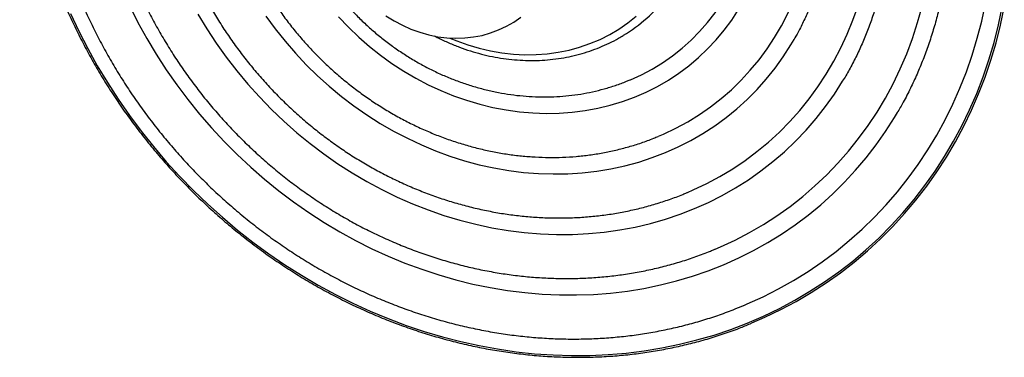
# Paper-space layout '_Dimétrica' of a CAD drawing. Header units: inches. Extents: x -15.5 to 3.1, y -23.8 to -4.9.
# Tile 1 of 2: x -15.5 to 2.9, y -23.8 to -17.4. Entities that reach past the tile are written whole.
import ezdxf

# ---------------------------------------------------------------- set-up
doc = ezdxf.new("R2010")
doc.units = ezdxf.units.IN
doc.header["$MEASUREMENT"] = 0

psp = doc.layouts.new('_Dimétrica')

# ---------------------------------------------------------------- linework, layer by layer
at = {"color": 7, "linetype": 'Continuous', "lineweight": 25, "flags": 128}
for points in [[(-4.068, -18.554), (-3.861, -18.46), (-3.659, -18.353), (-3.465, -18.234), (-3.278, -18.104), (-3.1, -17.963), (-2.931, -17.811), (-2.771, -17.65), (-2.621, -17.478), (-2.482, -17.298), (-2.353, -17.109), (-2.235, -16.912), (-2.129, -16.707), (-2.035, -16.496), (-1.952, -16.278), (-1.882, -16.054), (-1.824, -15.826), (-1.779, -15.593), (-1.747, -15.356), (-1.728, -15.117), (-1.721, -14.875)], [(-3.541, -19.613), (-3.445, -19.572), (-3.214, -19.462), (-2.991, -19.34), (-2.774, -19.206), (-2.566, -19.062), (-2.366, -18.906), (-2.175, -18.74), (-1.993, -18.563), (-1.821, -18.377), (-1.658, -18.181), (-1.507, -17.977), (-1.366, -17.764), (-1.236, -17.543), (-1.118, -17.314), (-1.011, -17.079), (-0.917, -16.837), (-0.834, -16.59), (-0.764, -16.337), (-0.707, -16.08), (-0.662, -15.818), (-0.63, -15.553), (-0.61, -15.286), (-0.604, -15.016)], [(-1.94, -22.784), (-1.878, -22.758), (-1.583, -22.623), (-1.294, -22.476), (-1.013, -22.318), (-0.739, -22.148), (-0.473, -21.966), (-0.215, -21.773), (0.034, -21.57), (0.274, -21.356), (0.505, -21.132), (0.726, -20.898), (0.936, -20.654), (1.137, -20.401), (1.327, -20.14), (1.506, -19.869), (1.673, -19.591), (1.83, -19.305), (1.974, -19.012), (2.107, -18.712), (2.228, -18.406), (2.336, -18.094), (2.432, -17.776), (2.516, -17.453), (2.587, -17.126)], [(-14.56, -17.311), (-14.404, -17.643), (-14.236, -17.97), (-14.057, -18.291), (-13.868, -18.608), (-13.667, -18.918), (-13.456, -19.222), (-13.235, -19.519), (-13.004, -19.808), (-12.763, -20.09), (-12.514, -20.364), (-12.255, -20.63), (-11.988, -20.886), (-11.713, -21.133), (-11.43, -21.371), (-11.14, -21.599), (-10.843, -21.817), (-10.54, -22.024), (-10.23, -22.221), (-9.915, -22.406), (-9.595, -22.58), (-9.27, -22.743), (-8.941, -22.893), (-8.608, -23.032), (-8.271, -23.159), (-7.932, -23.273), (-7.59, -23.374), (-7.246, -23.463), (-6.901, -23.539), (-6.555, -23.602), (-6.208, -23.653), (-5.862, -23.69), (-5.516, -23.714), (-5.17, -23.725), (-4.827, -23.722), (-4.485, -23.707), (-4.146, -23.678), (-3.809, -23.637), (-3.476, -23.582), (-3.147, -23.514), (-2.822, -23.433), (-2.501, -23.34), (-2.186, -23.234), (-1.877, -23.116), (-1.573, -22.985), (-1.276, -22.842), (-0.986, -22.687), (-0.704, -22.52), (-0.429, -22.342), (-0.162, -22.153), (0.097, -21.953), (0.346, -21.742), (0.587, -21.521), (0.818, -21.289), (1.039, -21.048), (1.25, -20.797), (1.451, -20.538), (1.641, -20.269), (1.82, -19.992), (1.987, -19.708), (2.144, -19.416), (2.288, -19.116), (2.421, -18.81), (2.541, -18.498), (2.65, -18.179), (2.746, -17.856), (2.829, -17.527), (2.9, -17.194)], [(-13.45, -17.171), (-13.295, -17.478), (-13.13, -17.779), (-12.953, -18.076), (-12.766, -18.366), (-12.568, -18.65), (-12.36, -18.927), (-12.142, -19.196), (-11.915, -19.458), (-11.679, -19.712), (-11.435, -19.957), (-11.182, -20.193), (-10.921, -20.42), (-10.653, -20.638), (-10.378, -20.845), (-10.096, -21.042), (-9.808, -21.228), (-9.514, -21.404), (-9.216, -21.568), (-8.912, -21.721), (-8.604, -21.862), (-8.292, -21.991), (-7.977, -22.108), (-7.659, -22.212), (-7.339, -22.304), (-7.018, -22.384), (-6.694, -22.451), (-6.37, -22.504), (-6.046, -22.545), (-5.722, -22.573), (-5.399, -22.588), (-5.077, -22.589), (-4.757, -22.578), (-4.439, -22.553), (-4.124, -22.516), (-3.813, -22.465), (-3.505, -22.402), (-3.201, -22.326), (-2.902, -22.237), (-2.609, -22.136), (-2.321, -22.022), (-2.039, -21.896), (-1.764, -21.758), (-1.495, -21.608), (-1.235, -21.447), (-0.982, -21.274), (-0.737, -21.091), (-0.501, -20.896), (-0.274, -20.691), (-0.057, -20.477), (0.151, -20.252), (0.349, -20.018), (0.536, -19.775), (0.713, -19.523), (0.879, -19.264), (0.935, -19.17)], [(-12.171, -17.321), (-12.005, -17.597), (-11.828, -17.867), (-11.641, -18.131), (-11.443, -18.387), (-11.236, -18.636), (-11.02, -18.876), (-10.794, -19.109), (-10.561, -19.332), (-10.319, -19.546), (-10.069, -19.75), (-9.813, -19.945), (-9.55, -20.128), (-9.28, -20.301), (-9.005, -20.463), (-8.725, -20.614), (-8.44, -20.753), (-8.151, -20.88), (-7.858, -20.995), (-7.562, -21.097), (-7.264, -21.187), (-6.964, -21.264), (-6.662, -21.328), (-6.36, -21.379), (-6.057, -21.418), (-5.755, -21.443), (-5.453, -21.454), (-5.153, -21.453), (-4.854, -21.438), (-4.559, -21.41), (-4.266, -21.369), (-3.977, -21.315), (-3.692, -21.248), (-3.412, -21.168), (-3.136, -21.075), (-2.867, -20.97), (-2.604, -20.853), (-2.347, -20.723), (-2.098, -20.582), (-1.856, -20.429), (-1.622, -20.264), (-1.397, -20.089), (-1.181, -19.903), (-0.974, -19.706), (-0.776, -19.499), (-0.589, -19.283), (-0.412, -19.058), (-0.246, -18.824), (-0.091, -18.581), (-0.059, -18.529)], [(-9.536, -17.377), (-9.352, -17.57), (-9.159, -17.754), (-8.959, -17.928), (-8.751, -18.093), (-8.536, -18.247), (-8.315, -18.391), (-8.088, -18.524), (-7.857, -18.646), (-7.62, -18.756), (-7.38, -18.853), (-7.137, -18.939), (-6.891, -19.012), (-6.644, -19.073), (-6.395, -19.12), (-6.146, -19.155), (-5.897, -19.177), (-5.649, -19.185), (-5.402, -19.18), (-5.158, -19.163), (-4.916, -19.132), (-4.678, -19.088), (-4.444, -19.031), (-4.214, -18.962), (-3.99, -18.88), (-3.772, -18.785), (-3.561, -18.679), (-3.357, -18.561), (-3.16, -18.431), (-2.972, -18.29), (-2.792, -18.139), (-2.622, -17.977), (-2.461, -17.805), (-2.31, -17.624), (-2.17, -17.434), (-2.041, -17.235)], [(-3.001, -20.668), (-2.89, -20.62), (-2.636, -20.499), (-2.39, -20.366), (-2.15, -20.222), (-1.919, -20.066), (-1.696, -19.9), (-1.481, -19.722), (-1.276, -19.534), (-1.08, -19.336), (-0.894, -19.128), (-0.719, -18.911), (-0.553, -18.685), (-0.399, -18.45), (-0.256, -18.208), (-0.125, -17.958), (-0.005, -17.701), (0.103, -17.437), (0.198, -17.168)], [(-2.481, -21.73), (-2.381, -21.688), (-2.105, -21.559), (-1.836, -21.419), (-1.575, -21.267), (-1.321, -21.103), (-1.075, -20.928), (-0.837, -20.742), (-0.609, -20.545), (-0.39, -20.338), (-0.18, -20.12), (0.019, -19.893), (0.208, -19.657), (0.387, -19.412), (0.554, -19.159), (0.71, -18.897), (0.855, -18.628), (0.988, -18.351), (1.109, -18.068), (1.217, -17.778), (1.314, -17.483), (1.397, -17.183)], [(-1.793, -23.114), (-1.55, -23.008), (-1.252, -22.864), (-0.961, -22.709), (-0.678, -22.542), (-0.402, -22.363), (-0.134, -22.173), (0.125, -21.972), (0.376, -21.761), (0.617, -21.538), (0.849, -21.306), (1.071, -21.064), (1.283, -20.813), (1.484, -20.552), (1.675, -20.283), (1.854, -20.005), (2.022, -19.72), (2.179, -19.426), (2.324, -19.126), (2.457, -18.819), (2.578, -18.505), (2.687, -18.186), (2.783, -17.861), (2.867, -17.532), (2.938, -17.197)], [(-10.896, -17.359), (-10.722, -17.598), (-10.537, -17.831), (-10.343, -18.055), (-10.14, -18.271), (-9.929, -18.479), (-9.709, -18.677), (-9.482, -18.866), (-9.247, -19.045), (-9.006, -19.213), (-8.758, -19.371), (-8.505, -19.517), (-8.247, -19.652), (-7.984, -19.775), (-7.718, -19.886), (-7.448, -19.985), (-7.175, -20.072), (-6.9, -20.146), (-6.624, -20.207), (-6.347, -20.255), (-6.07, -20.29), (-5.792, -20.311), (-5.516, -20.32), (-5.242, -20.316), (-4.969, -20.298), (-4.699, -20.267), (-4.433, -20.223), (-4.17, -20.166), (-3.912, -20.096), (-3.659, -20.013), (-3.411, -19.918), (-3.17, -19.81), (-2.935, -19.691), (-2.708, -19.559), (-2.488, -19.416), (-2.276, -19.262), (-2.073, -19.097), (-1.879, -18.921), (-1.695, -18.736), (-1.521, -18.54), (-1.357, -18.335), (-1.203, -18.122), (-1.061, -17.9), (-1.001, -17.799)], [(-8.649, -17.354), (-8.497, -17.449), (-8.34, -17.533), (-8.179, -17.605), (-8.014, -17.664), (-7.847, -17.711), (-7.678, -17.746), (-7.509, -17.767), (-7.34, -17.775), (-7.173, -17.77), (-7.008, -17.752), (-6.846, -17.721), (-6.689, -17.677), (-6.538, -17.62), (-6.392, -17.552), (-6.254, -17.471), (-6.123, -17.379)], [(-7.45, -17.771), (-7.319, -17.826), (-7.111, -17.9), (-6.9, -17.963), (-6.688, -18.012), (-6.475, -18.049), (-6.261, -18.073), (-6.048, -18.084), (-5.836, -18.082), (-5.627, -18.066), (-5.42, -18.038), (-5.217, -17.997), (-5.019, -17.943), (-4.825, -17.876), (-4.637, -17.797), (-4.456, -17.706), (-4.282, -17.603), (-4.116, -17.489), (-3.958, -17.364)]]:
    psp.add_lwpolyline(points, dxfattribs=at)
at = {"color": 7, "linetype": 'Continuous', "lineweight": 25}
psp.add_arc((-5.788, -15.095), 3.069, 301.1824, 321.457, dxfattribs=at)
for points, knots in [([(-14.092, -9.033), (-14.104, -9.054), (-14.169, -9.163), (-14.276, -9.368), (-14.413, -9.647), (-14.539, -9.933), (-14.654, -10.225), (-14.757, -10.522), (-14.85, -10.824), (-14.931, -11.13), (-15.001, -11.441), (-15.06, -11.755), (-15.107, -12.073), (-15.142, -12.393), (-15.166, -12.717), (-15.178, -13.042), (-15.179, -13.368), (-15.167, -13.696), (-15.144, -14.025), (-15.109, -14.354), (-15.063, -14.684), (-15.005, -15.012), (-14.936, -15.34), (-14.855, -15.666), (-14.763, -15.991), (-14.66, -16.313), (-14.546, -16.633), (-14.421, -16.949), (-14.285, -17.263), (-14.138, -17.572), (-13.982, -17.877), (-13.815, -18.177), (-13.638, -18.473), (-13.452, -18.763), (-13.256, -19.047), (-13.051, -19.325), (-12.836, -19.596), (-12.614, -19.861), (-12.383, -20.118), (-12.143, -20.367), (-11.897, -20.609), (-11.642, -20.843), (-11.381, -21.068), (-11.112, -21.284), (-10.838, -21.491), (-10.557, -21.689), (-10.271, -21.877), (-9.979, -22.055), (-9.682, -22.223), (-9.381, -22.381), (-9.076, -22.528), (-8.766, -22.665), (-8.454, -22.79), (-8.138, -22.905), (-7.82, -23.008), (-7.5, -23.1), (-7.178, -23.181), (-6.855, -23.249), (-6.531, -23.307), (-6.206, -23.352), (-5.882, -23.386), (-5.558, -23.407), (-5.234, -23.417), (-4.912, -23.415), (-4.592, -23.401), (-4.274, -23.375), (-3.958, -23.338), (-3.645, -23.288), (-3.336, -23.227), (-3.03, -23.154), (-2.729, -23.07), (-2.432, -22.974), (-2.171, -22.88), (-2.011, -22.812), (-1.946, -22.785)], [0, 0, 0, 0, 0.003252, 0.017288, 0.031328, 0.045372, 0.059421, 0.073474, 0.087532, 0.101595, 0.115662, 0.129734, 0.143811, 0.157893, 0.171979, 0.186069, 0.200163, 0.214261, 0.228362, 0.242467, 0.256575, 0.270686, 0.284799, 0.298915, 0.313033, 0.327153, 0.341275, 0.355399, 0.369523, 0.38365, 0.397777, 0.411905, 0.426035, 0.440165, 0.454295, 0.468427, 0.482558, 0.49669, 0.510823, 0.524955, 0.539088, 0.553221, 0.567353, 0.581486, 0.595618, 0.609749, 0.623881, 0.638011, 0.652141, 0.66627, 0.680398, 0.694524, 0.708649, 0.722773, 0.736894, 0.751014, 0.765131, 0.779245, 0.793357, 0.807465, 0.82157, 0.835672, 0.849769, 0.863862, 0.877951, 0.892036, 0.906116, 0.920191, 0.934261, 0.948326, 0.962386, 0.976441, 0.990491, 1, 1, 1, 1]), ([(-14.542, -9.096), (-14.576, -9.161), (-14.658, -9.318), (-14.777, -9.576), (-14.9, -9.868), (-15.012, -10.166), (-15.113, -10.469), (-15.203, -10.777), (-15.281, -11.089), (-15.348, -11.405), (-15.404, -11.725), (-15.448, -12.048), (-15.481, -12.374), (-15.502, -12.703), (-15.511, -13.033), (-15.509, -13.365), (-15.495, -13.698), (-15.47, -14.032), (-15.433, -14.367), (-15.384, -14.701), (-15.324, -15.034), (-15.253, -15.367), (-15.17, -15.699), (-15.076, -16.028), (-14.971, -16.356), (-14.855, -16.681), (-14.728, -17.003), (-14.59, -17.322), (-14.442, -17.637), (-14.284, -17.947), (-14.116, -18.254), (-13.937, -18.555), (-13.749, -18.851), (-13.552, -19.141), (-13.345, -19.425), (-13.13, -19.703), (-12.906, -19.974), (-12.673, -20.238), (-12.432, -20.495), (-12.184, -20.743), (-11.928, -20.984), (-11.665, -21.217), (-11.395, -21.44), (-11.119, -21.655), (-10.836, -21.861), (-10.548, -22.057), (-10.254, -22.244), (-9.955, -22.42), (-9.652, -22.587), (-9.344, -22.743), (-9.032, -22.888), (-8.717, -23.023), (-8.398, -23.147), (-8.077, -23.26), (-7.754, -23.361), (-7.428, -23.452), (-7.101, -23.531), (-6.773, -23.598), (-6.444, -23.654), (-6.115, -23.698), (-5.786, -23.73), (-5.458, -23.751), (-5.13, -23.759), (-4.804, -23.756), (-4.479, -23.741), (-4.157, -23.715), (-3.837, -23.676), (-3.521, -23.626), (-3.207, -23.564), (-2.898, -23.491), (-2.592, -23.406), (-2.291, -23.309), (-2.026, -23.214), (-1.863, -23.146), (-1.797, -23.119)], [0, 0, 0, 0, 0.0097, 0.023708, 0.037715, 0.051724, 0.065732, 0.07974, 0.093749, 0.107758, 0.121767, 0.135776, 0.149786, 0.163796, 0.177806, 0.191816, 0.205826, 0.219836, 0.233847, 0.247858, 0.261868, 0.275879, 0.28989, 0.303901, 0.317913, 0.331924, 0.345935, 0.359947, 0.373958, 0.38797, 0.401981, 0.415993, 0.430005, 0.444016, 0.458028, 0.47204, 0.486051, 0.500063, 0.514075, 0.528086, 0.542098, 0.55611, 0.570122, 0.584133, 0.598145, 0.612157, 0.626169, 0.64018, 0.654192, 0.668203, 0.682215, 0.696226, 0.710238, 0.724249, 0.73826, 0.752271, 0.766282, 0.780293, 0.794304, 0.808315, 0.822325, 0.836336, 0.850346, 0.864356, 0.878365, 0.892375, 0.906384, 0.920394, 0.934402, 0.948411, 0.96242, 0.976428, 0.990436, 1, 1, 1, 1]), ([(-13.096, -9.668), (-13.099, -9.674), (-13.153, -9.762), (-13.247, -9.939), (-13.377, -10.2), (-13.495, -10.467), (-13.603, -10.74), (-13.699, -11.019), (-13.785, -11.302), (-13.859, -11.59), (-13.922, -11.881), (-13.973, -12.177), (-14.013, -12.475), (-14.041, -12.776), (-14.058, -13.08), (-14.062, -13.385), (-14.055, -13.692), (-14.037, -13.999), (-14.006, -14.308), (-13.964, -14.616), (-13.911, -14.923), (-13.846, -15.23), (-13.769, -15.535), (-13.681, -15.839), (-13.583, -16.14), (-13.473, -16.438), (-13.352, -16.733), (-13.221, -17.025), (-13.079, -17.313), (-12.927, -17.596), (-12.764, -17.874), (-12.593, -18.147), (-12.411, -18.414), (-12.22, -18.675), (-12.021, -18.929), (-11.812, -19.177), (-11.596, -19.417), (-11.371, -19.65), (-11.138, -19.874), (-10.898, -20.091), (-10.651, -20.299), (-10.398, -20.497), (-10.138, -20.687), (-9.872, -20.867), (-9.601, -21.037), (-9.325, -21.198), (-9.044, -21.348), (-8.759, -21.487), (-8.47, -21.616), (-8.177, -21.734), (-7.882, -21.841), (-7.584, -21.936), (-7.284, -22.02), (-6.982, -22.093), (-6.679, -22.154), (-6.375, -22.203), (-6.072, -22.241), (-5.768, -22.266), (-5.465, -22.28), (-5.163, -22.282), (-4.862, -22.272), (-4.564, -22.25), (-4.268, -22.216), (-3.975, -22.171), (-3.685, -22.113), (-3.399, -22.044), (-3.117, -21.964), (-2.84, -21.871), (-2.63, -21.794), (-2.515, -21.744), (-2.488, -21.732)], [0, 0, 0, 0, 0.001033, 0.016017, 0.031006, 0.046001, 0.061001, 0.076007, 0.091019, 0.106037, 0.121061, 0.136092, 0.151128, 0.16617, 0.181218, 0.196272, 0.21133, 0.226393, 0.241461, 0.256533, 0.271608, 0.286687, 0.301769, 0.316854, 0.331942, 0.347032, 0.362124, 0.377218, 0.392313, 0.40741, 0.422508, 0.437608, 0.452708, 0.467809, 0.48291, 0.498012, 0.513115, 0.528218, 0.543321, 0.558424, 0.573526, 0.588629, 0.603731, 0.618832, 0.633933, 0.649033, 0.664132, 0.679229, 0.694325, 0.709419, 0.724511, 0.7396, 0.754687, 0.769771, 0.784851, 0.799927, 0.814999, 0.830066, 0.845129, 0.860186, 0.875238, 0.890284, 0.905324, 0.920358, 0.935385, 0.950406, 0.96542, 0.980428, 0.99543, 1, 1, 1, 1]), ([(-12.123, -10.346), (-12.128, -10.353), (-12.178, -10.437), (-12.265, -10.604), (-12.384, -10.847), (-12.49, -11.096), (-12.586, -11.351), (-12.671, -11.611), (-12.745, -11.876), (-12.807, -12.145), (-12.858, -12.418), (-12.897, -12.694), (-12.925, -12.973), (-12.941, -13.254), (-12.945, -13.537), (-12.937, -13.821), (-12.918, -14.106), (-12.887, -14.392), (-12.845, -14.677), (-12.791, -14.962), (-12.725, -15.245), (-12.648, -15.527), (-12.56, -15.807), (-12.461, -16.084), (-12.351, -16.358), (-12.23, -16.629), (-12.099, -16.895), (-11.957, -17.157), (-11.805, -17.414), (-11.644, -17.666), (-11.473, -17.911), (-11.293, -18.151), (-11.105, -18.383), (-10.907, -18.609), (-10.702, -18.827), (-10.488, -19.037), (-10.267, -19.24), (-10.039, -19.433), (-9.805, -19.618), (-9.564, -19.793), (-9.317, -19.959), (-9.065, -20.115), (-8.808, -20.26), (-8.546, -20.396), (-8.28, -20.521), (-8.01, -20.635), (-7.737, -20.738), (-7.462, -20.83), (-7.184, -20.91), (-6.905, -20.979), (-6.624, -21.036), (-6.343, -21.082), (-6.061, -21.115), (-5.779, -21.137), (-5.499, -21.147), (-5.219, -21.145), (-4.941, -21.131), (-4.666, -21.105), (-4.393, -21.068), (-4.123, -21.018), (-3.857, -20.957), (-3.595, -20.884), (-3.338, -20.8), (-3.141, -20.728), (-3.033, -20.68), (-3.007, -20.669)], [0, 0, 0, 0, 0.001491, 0.017672, 0.03386, 0.050055, 0.066257, 0.082468, 0.098686, 0.114913, 0.131149, 0.147392, 0.163643, 0.179902, 0.196169, 0.212442, 0.228721, 0.245007, 0.261298, 0.277594, 0.293895, 0.3102, 0.326508, 0.34282, 0.359135, 0.375453, 0.391772, 0.408094, 0.424418, 0.440742, 0.457069, 0.473396, 0.489724, 0.506053, 0.522382, 0.538711, 0.555041, 0.57137, 0.5877, 0.604028, 0.620356, 0.636683, 0.653009, 0.669333, 0.685655, 0.701975, 0.718292, 0.734606, 0.750917, 0.767223, 0.783525, 0.799822, 0.816113, 0.832397, 0.848675, 0.864946, 0.88121, 0.897465, 0.913712, 0.929951, 0.94618, 0.962401, 0.978614, 0.994818, 1, 1, 1, 1]), ([(-11.136, -11), (-11.164, -11.047), (-11.232, -11.165), (-11.329, -11.362), (-11.43, -11.589), (-11.519, -11.821), (-11.597, -12.058), (-11.664, -12.301), (-11.72, -12.547), (-11.764, -12.797), (-11.797, -13.05), (-11.818, -13.306), (-11.827, -13.564), (-11.824, -13.823), (-11.81, -14.084), (-11.784, -14.345), (-11.747, -14.605), (-11.697, -14.866), (-11.637, -15.125), (-11.565, -15.382), (-11.481, -15.637), (-11.387, -15.889), (-11.282, -16.138), (-11.166, -16.383), (-11.04, -16.624), (-10.904, -16.86), (-10.758, -17.091), (-10.602, -17.315), (-10.438, -17.534), (-10.264, -17.746), (-10.082, -17.95), (-9.892, -18.147), (-9.694, -18.336), (-9.488, -18.517), (-9.276, -18.688), (-9.058, -18.851), (-8.833, -19.004), (-8.603, -19.147), (-8.368, -19.28), (-8.128, -19.403), (-7.884, -19.515), (-7.637, -19.616), (-7.387, -19.706), (-7.134, -19.785), (-6.879, -19.852), (-6.622, -19.908), (-6.365, -19.952), (-6.108, -19.984), (-5.85, -20.004), (-5.593, -20.012), (-5.338, -20.009), (-5.084, -19.993), (-4.833, -19.966), (-4.585, -19.926), (-4.34, -19.875), (-4.099, -19.812), (-3.862, -19.738), (-3.678, -19.672), (-3.575, -19.627), (-3.547, -19.615)], [0, 0, 0, 0, 0.011765, 0.029482, 0.047209, 0.064947, 0.082695, 0.100455, 0.118227, 0.13601, 0.153805, 0.171612, 0.189428, 0.207255, 0.225092, 0.242937, 0.260791, 0.278651, 0.296519, 0.314392, 0.332271, 0.350155, 0.368042, 0.385933, 0.403828, 0.421725, 0.439624, 0.457525, 0.475428, 0.493332, 0.511238, 0.529143, 0.54705, 0.564956, 0.582862, 0.600767, 0.618672, 0.636575, 0.654477, 0.672376, 0.690273, 0.708166, 0.726055, 0.74394, 0.761819, 0.779692, 0.797558, 0.815415, 0.833265, 0.851104, 0.868934, 0.886752, 0.904559, 0.922354, 0.940137, 0.957908, 0.975666, 0.993413, 1, 1, 1, 1]), ([(-10.001, -11.416), (-10.006, -11.422), (-10.053, -11.488), (-10.134, -11.621), (-10.242, -11.813), (-10.338, -12.013), (-10.424, -12.218), (-10.499, -12.429), (-10.563, -12.644), (-10.616, -12.864), (-10.657, -13.088), (-10.686, -13.315), (-10.704, -13.544), (-10.71, -13.776), (-10.704, -14.008), (-10.687, -14.242), (-10.658, -14.476), (-10.617, -14.709), (-10.564, -14.941), (-10.501, -15.172), (-10.426, -15.4), (-10.34, -15.626), (-10.243, -15.848), (-10.135, -16.066), (-10.018, -16.279), (-9.89, -16.487), (-9.753, -16.69), (-9.606, -16.886), (-9.451, -17.076), (-9.287, -17.258), (-9.114, -17.433), (-8.935, -17.599), (-8.748, -17.757), (-8.554, -17.906), (-8.354, -18.045), (-8.149, -18.175), (-7.938, -18.295), (-7.723, -18.404), (-7.504, -18.502), (-7.281, -18.589), (-7.056, -18.666), (-6.828, -18.73), (-6.599, -18.783), (-6.368, -18.825), (-6.137, -18.854), (-5.906, -18.872), (-5.676, -18.878), (-5.447, -18.871), (-5.221, -18.853), (-4.997, -18.823), (-4.776, -18.781), (-4.558, -18.727), (-4.346, -18.661), (-4.184, -18.604), (-4.096, -18.565), (-4.075, -18.556)], [0, 0, 0, 0, 0.002096, 0.021354, 0.040623, 0.059904, 0.0792, 0.098511, 0.117839, 0.137184, 0.156546, 0.175926, 0.195322, 0.214734, 0.234162, 0.253603, 0.273057, 0.292523, 0.312, 0.331486, 0.35098, 0.370482, 0.38999, 0.409503, 0.429021, 0.448543, 0.468069, 0.487597, 0.507127, 0.526659, 0.546192, 0.565725, 0.585259, 0.604792, 0.624324, 0.643855, 0.663383, 0.682908, 0.702429, 0.721944, 0.741454, 0.760955, 0.780448, 0.799931, 0.819403, 0.838861, 0.858305, 0.877734, 0.897146, 0.916541, 0.935917, 0.955276, 0.974616, 0.993938, 1, 1, 1, 1]), ([(-0.303, -15.09), (-0.304, -15.134), (-0.305, -15.266), (-0.315, -15.484), (-0.338, -15.742), (-0.372, -15.998), (-0.418, -16.25), (-0.475, -16.498), (-0.543, -16.742), (-0.623, -16.981), (-0.713, -17.215), (-0.814, -17.443), (-0.911, -17.64), (-0.979, -17.757), (-1.006, -17.804)], [0, 0, 0, 0, 0.045678, 0.135047, 0.224446, 0.313896, 0.403402, 0.492967, 0.582594, 0.672287, 0.762048, 0.851876, 0.941773, 1, 1, 1, 1]), ([(0.814, -15.23), (0.814, -15.279), (0.813, -15.424), (0.803, -15.662), (0.78, -15.944), (0.745, -16.224), (0.699, -16.5), (0.642, -16.773), (0.573, -17.042), (0.493, -17.306), (0.403, -17.566), (0.301, -17.82), (0.189, -18.068), (0.069, -18.306), (-0.019, -18.459), (-0.062, -18.533)], [0, 0, 0, 0, 0.0410876, 0.1211167, 0.2011669, 0.2812519, 0.3613743, 0.4415365, 0.5217408, 0.601989, 0.6822826, 0.7626223, 0.8430085, 0.9234408, 1, 1, 1, 1]), ([(1.932, -15.371), (1.931, -15.424), (1.93, -15.58), (1.92, -15.837), (1.897, -16.142), (1.862, -16.444), (1.816, -16.743), (1.759, -17.038), (1.69, -17.33), (1.61, -17.617), (1.519, -17.9), (1.417, -18.177), (1.304, -18.449), (1.18, -18.715), (1.057, -18.958), (0.969, -19.108), (0.931, -19.174)], [0, 0, 0, 0, 0.038632, 0.11363, 0.188644, 0.263684, 0.338752, 0.413849, 0.488977, 0.564137, 0.639331, 0.714558, 0.78982, 0.865117, 0.940447, 1, 1, 1, 1]), ([(-7.744, -17.728), (-7.718, -17.742), (-7.628, -17.79), (-7.47, -17.863), (-7.27, -17.945), (-7.067, -18.015), (-6.861, -18.074), (-6.654, -18.121), (-6.447, -18.157), (-6.239, -18.181), (-6.031, -18.193), (-5.824, -18.194), (-5.619, -18.182), (-5.417, -18.159), (-5.217, -18.123), (-5.022, -18.076), (-4.83, -18.018), (-4.643, -17.948), (-4.462, -17.867), (-4.316, -17.792), (-4.232, -17.741), (-4.204, -17.723)], [0, 0, 0, 0, 0.022696, 0.078689, 0.134675, 0.190653, 0.24662, 0.302576, 0.358516, 0.41444, 0.470344, 0.526227, 0.582087, 0.637921, 0.693729, 0.749509, 0.805261, 0.860986, 0.916685, 0.972361, 1, 1, 1, 1])]:
    psp.add_open_spline(points, degree=3, knots=knots, dxfattribs=at)

doc.saveas('drawing.dxf')
